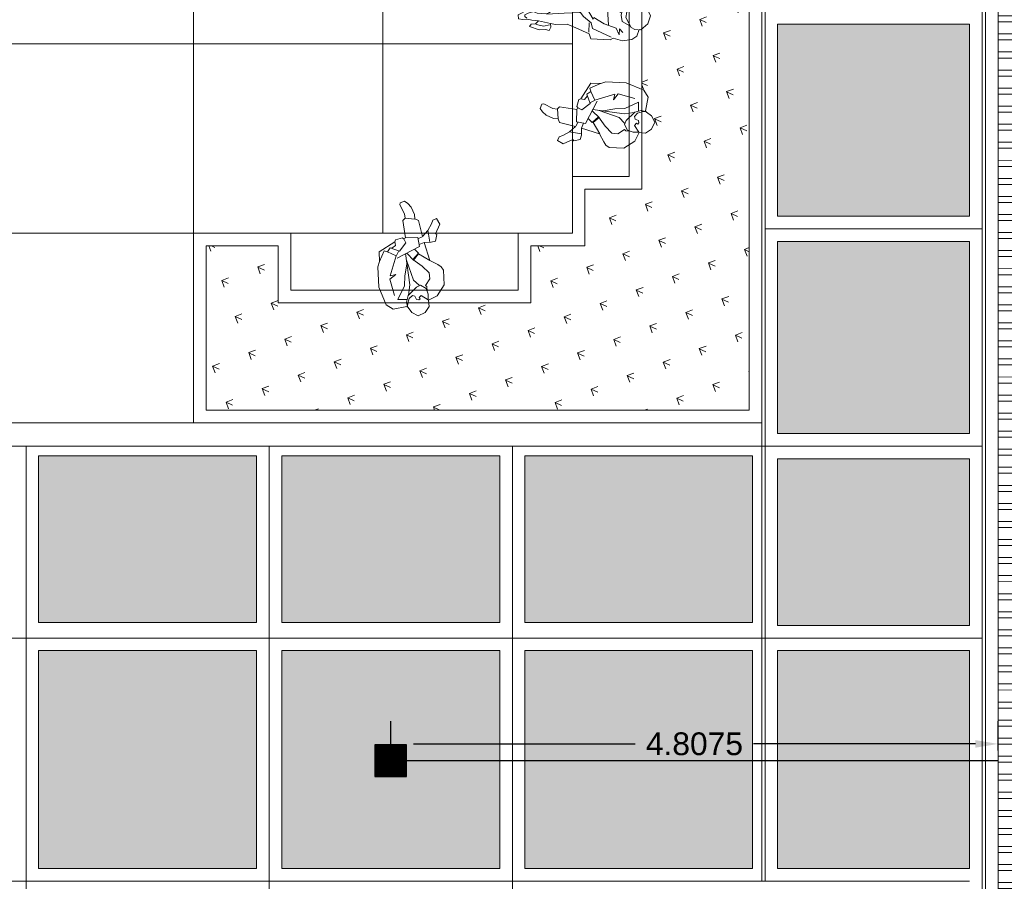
# Model space of a CAD drawing. Header units: millimetres. Extents: x -8931983 to 9630244, y 4 to 18563053.
# Tile 50 of 256: x 349125.81 to 349133.6, y 9281950.62 to 9281957.44. Entities that reach past the tile are written whole.
import ezdxf

# ---------------------------------------------------------------- set-up
doc = ezdxf.new("R2010")
doc.units = ezdxf.units.MM
for name, color, linetype, lineweight in [('.', 7, 'Continuous', 0), ('0_ CUNETAS', 151, 'Continuous', 5), ('CUNETAS', 5, 'Continuous', 0), ('HIERVA', 108, 'Continuous', 0), ('PERSONAS', 251, 'Continuous', 5), ('plum01', 8, 'Continuous', 0), ('vereda', 254, 'Continuous', 5)]:
    doc.layers.add(name, color=color, linetype=linetype, lineweight=lineweight)
for name, color, linetype, lineweight, true_color in [('0_PISOS', 252, 'Continuous', 0, 0x8a8a8a), ('BRUÑA', 8, 'Continuous', 0, 0x7d7d7d), ('PISO Cemento pulido', 254, 'Continuous', 5, 0xd1d1d1)]:
    doc.layers.add(name, color=color, linetype=linetype, lineweight=lineweight, true_color=true_color)
for name, color, linetype in [('C-ROAD-MARK', 212, 'Continuous'), ('Lineas', 7, 'Continuous'), ('P', 2, 'Continuous')]:
    doc.layers.add(name, color=color, linetype=linetype)
doc.styles.get("Standard").update_dxf_attribs({"font": 'arial.ttf'})
doc.dimstyles.get("Standard").update_dxf_attribs({"dimtxt": 0.18, "dimasz": 0.18, "dimexe": 0.18, "dimexo": 0.0625, "dimgap": 0.09, "dimtad": 0, "dimtih": 1, "dimtoh": 1, "dimdec": 4, "dimzin": 0, "dimdsep": 46, "dimtxsty": 'Standard', "dimcen": 0.09, "dimadec": 0, "dimazin": 0, "dimtfac": 1, "dimtdec": 4, "dimtofl": 0, "dimtmove": 0, "dimatfit": 3, "dimfxl": 1, "dimtolj": 1, "dimtzin": 0, "dimarcsym": 0})

# ---------------------------------------------------------------- blocks, each defined once
blk = doc.blocks.new('red drenaje')
at = {"layer": '0_ CUNETAS', "lineweight": 0}
h = blk.add_hatch(dxfattribs=at)
h.set_pattern_fill('ANSI32', color=256, scale=0.015, angle=135)
h.set_pattern_definition([(180, (7.400000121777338, 110.9101056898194), (0, -0.142875), []), (180, (7.352375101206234, 110.9577307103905), (0, -0.142875), [])])
h.paths.add_polyline_path([(-17.48002956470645, 13.09315802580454), (-17.08002956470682, 13.09315802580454), (-17.08002956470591, 69.90510566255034), (-17.48002956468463, 69.90510566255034)])
for p, q in [((-17.58002956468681, 70.02810566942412), (-17.58002956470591, 13.09315802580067)), ((-17.480029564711, 69.90510566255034), (-17.48002956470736, 13.60000024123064))]:
    blk.add_line(p, q, dxfattribs=at)
blk.add_lwpolyline([(-17.48002956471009, 69.90510566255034), (-17.08002956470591, 69.90510566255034), (-17.08002956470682, 13.09315802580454), (-17.48002956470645, 13.09315802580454), (-17.48002956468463, 69.90510566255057)], dxfattribs=at)
blk = doc.blocks.new('sentada')
at = {"layer": 'PERSONAS', "color": 217, "true_color": 0x93278f}
blk.add_line((8.43504676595e-05, 0.188084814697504), (-0.0390538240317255, 0.1688092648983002), dxfattribs=at)
blk.add_lwpolyline([(-0.1507919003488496, 0.2124168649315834), (-0.1859109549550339, 0.3467600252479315), (-0.1690450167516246, 0.3654249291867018), (-0.178289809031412, 0.3988822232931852), (-0.221155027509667, 0.4670640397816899), (-0.2196835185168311, 0.4834758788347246), (-0.1863959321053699, 0.5006763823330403), (-0.159771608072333, 0.4840252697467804), (-0.1289932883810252, 0.4583477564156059), (-0.0992632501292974, 0.4027126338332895), (-0.0913649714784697, 0.3668826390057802), (-0.0630748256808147, 0.3586944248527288), (-0.0188495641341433, 0.2348700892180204), (0.0192411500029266, 0.2854082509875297), (0.0436032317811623, 0.3421562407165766), (0.0499471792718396, 0.3699176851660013), (0.0771408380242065, 0.3874350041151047), (0.1090954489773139, 0.3442475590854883), (0.0829425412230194, 0.2649975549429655), (0.0924373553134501, 0.2596184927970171), (0.0866762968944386, 0.2080102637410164), (0.0542216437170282, 0.1950412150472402), (8.43504676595e-05, 0.188084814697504), (0.0558588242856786, 0.0514464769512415), (0.123551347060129, 0.0242504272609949), (0.1514455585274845, 0.0098363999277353), (0.1721702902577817, -0.014446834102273), (0.1886804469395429, -0.1311250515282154), (0.1411720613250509, -0.2210769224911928), (0.07665133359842, -0.2629128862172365), (0.0862847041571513, -0.3122680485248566), (0.0580081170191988, -0.3620950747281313), (0.0068273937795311, -0.3942430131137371), (-0.0475734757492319, -0.3712624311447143), (-0.079333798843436, -0.336023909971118), (-0.0893422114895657, -0.3287861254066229), (-0.1967146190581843, -0.3604555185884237), (-0.2550300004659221, -0.3305539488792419), (-0.3256853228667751, -0.198027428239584), (-0.3478529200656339, -0.0380983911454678), (-0.3395238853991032, 0.0042161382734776), (-0.3489072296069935, 0.081649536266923), (-0.2335943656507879, 0.1715313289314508), (-0.2284026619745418, 0.1889711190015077), (-0.1741403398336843, 0.2099666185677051), (-0.1659920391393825, 0.2022148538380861)], close=True, dxfattribs=at)
for points in [[(-0.0908513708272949, 0.3650238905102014), (-0.1709051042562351, 0.3649109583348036)], [(0.0444075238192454, 0.1943300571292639), (0.0187275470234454, 0.2872669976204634)], [(-0.1965474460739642, -0.2523739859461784), (-0.2436600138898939, -0.1253461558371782), (-0.2011412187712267, -0.0835877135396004), (-0.2447565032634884, -0.0996406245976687), (-0.211759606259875, 0.0635273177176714), (-0.282582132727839, 0.0879723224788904), (-0.2637310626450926, 0.1211903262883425), (-0.1883554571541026, 0.1020047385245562), (-0.1452693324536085, 0.1725578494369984), (-0.164131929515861, 0.2027288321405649)], [(-0.2322478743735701, 0.173904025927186), (-0.2240302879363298, 0.1441642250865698), (-0.2510296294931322, 0.1186979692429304)], [(-0.1507919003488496, 0.2124168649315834), (-0.0556700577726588, 0.2232096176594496), (-0.0346747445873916, 0.1544724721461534), (-0.2029034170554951, 0.0459678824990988)], [(-0.0201960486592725, 0.2324973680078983), (-0.0524564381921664, 0.2115793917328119)], [(-0.284442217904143, 0.0874583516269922), (-0.3103586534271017, 0.0943017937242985), (-0.3376637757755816, 0.0047301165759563)], [(-0.1949629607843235, 0.1041802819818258), (-0.2104131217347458, 0.0659000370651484)], [(-0.0845526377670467, -0.2374332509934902), (-0.0827753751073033, -0.1569159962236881), (-0.1399461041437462, 0.0865742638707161)], [(0.0563724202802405, 0.0495877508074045), (-0.0378678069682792, 0.093570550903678), (-0.0717246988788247, 0.0422015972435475), (-0.1267084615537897, 0.089028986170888)], [(-0.0714882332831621, 0.1282950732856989), (-0.0375484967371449, 0.0996607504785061), (-0.0769856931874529, 0.0467498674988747), (0, 0), (0.0610776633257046, -0.0471441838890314), (0.0696838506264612, -0.0927818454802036), (0.0410879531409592, -0.1486990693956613), (0.0534700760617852, -0.1572816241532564), (0.0589946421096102, -0.1917668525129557)], [(-0.0929610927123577, -0.273908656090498), (-0.16498141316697, -0.279663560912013), (-0.1236976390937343, -0.1682234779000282), (-0.1275007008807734, -0.0892481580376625), (-0.121364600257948, 0.004477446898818)], [(-0.0098427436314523, -0.1527687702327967), (-0.0580246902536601, -0.1160658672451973), (-0.127969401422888, 0.03556546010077)], [(0.0719039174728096, -0.2602233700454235), (0.0159622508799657, -0.2316665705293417), (0.0004428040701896, -0.247958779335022), (0.009104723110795, -0.2575692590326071), (-1.5061814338e-06, -0.2680880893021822), (-0.0182832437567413, -0.2671376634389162), (-0.0334276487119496, -0.2413124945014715), (-0.0527365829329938, -0.2366445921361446), (-0.0773622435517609, -0.2634556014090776), (-0.0848583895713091, -0.3015386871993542), (-0.0837619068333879, -0.327244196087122), (-0.0967268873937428, -0.2948148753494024), (-0.0872456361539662, -0.2421786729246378), (-0.0290823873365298, -0.1700889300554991), (0.0018314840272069, -0.1515436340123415), (0.0477647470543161, -0.17286267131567), (0.0693916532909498, -0.2149024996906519), (0.0719039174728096, -0.2602233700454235)]]:
    blk.add_lwpolyline(points, dxfattribs=at)
blk = doc.blocks.new('sentada 2')
at = {"layer": 'PERSONAS', "color": 217, "true_color": 0x93278f}
blk.add_line((-0.0732495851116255, 0.0714912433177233), (-0.1431479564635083, 0.0714912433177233), dxfattribs=at)
blk.add_lwpolyline([(-0.0428290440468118, 0.4767790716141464), (-0.0232146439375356, 0.5033102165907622), (-0.0234546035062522, 0.536298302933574), (-0.0062293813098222, 0.5507845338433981), (0.0272587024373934, 0.4767692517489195), (0.0296519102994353, 0.4270477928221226), (0.039773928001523, 0.3999965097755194), (0.0162573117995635, 0.3833046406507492), (-0.0126867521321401, 0.3825915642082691), (-0.0007254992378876, 0.3441038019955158), (0.0050175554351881, 0.2527882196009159), (0.0385080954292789, 0.1870464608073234), (0.0966377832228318, 0.0854446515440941), (0.1368248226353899, 0.0765943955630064), (0.1602706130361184, -0.0744846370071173), (0.149267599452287, -0.0979093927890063), (0.1777349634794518, -0.1712998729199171), (0.1731917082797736, -0.2449247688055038), (0.1516640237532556, -0.2877106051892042), (0.0995173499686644, -0.3104124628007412), (0.1021489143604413, -0.3230821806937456), (0.0619634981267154, -0.3842717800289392), (0.0012054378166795, -0.4100800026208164), (-0.070078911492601, -0.3852094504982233), (-0.1071576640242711, -0.3149253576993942), (-0.1265336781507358, -0.3044047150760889), (-0.2002096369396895, -0.2998525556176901), (-0.2999629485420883, -0.1315516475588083), (-0.2337065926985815, 0.0460486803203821), (-0.2133739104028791, 0.0436553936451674), (-0.2045257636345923, 0.1538533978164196), (-0.1918478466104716, 0.1564811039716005), (-0.1662552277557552, 0.2688281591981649), (-0.135637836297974, 0.3187840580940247), (-0.0985623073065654, 0.3885796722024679), (-0.0921041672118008, 0.4084194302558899), (-0.1043053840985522, 0.479895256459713), (-0.1177016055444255, 0.506191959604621), (-0.1285804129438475, 0.5271015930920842), (-0.1363609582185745, 0.5578280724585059), (-0.106940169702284, 0.6326447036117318), (-0.0739295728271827, 0.6328791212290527), (-0.0644699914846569, 0.5999119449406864), (-0.0657948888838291, 0.5618819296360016), (-0.0533553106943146, 0.5274578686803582)], close=True, dxfattribs=at)
for points in [[(-0.0734496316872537, 0.5669029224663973), (-0.0882808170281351, 0.581008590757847), (-0.1009587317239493, 0.5783808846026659), (-0.1124400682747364, 0.5508924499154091), (-0.1217681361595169, 0.50667061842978)], [(-0.0126867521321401, 0.3825915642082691), (-0.0428290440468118, 0.4767790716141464)], [(-0.003118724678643, 0.3938252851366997), (0.0021428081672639, 0.4385257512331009), (-0.015559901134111, 0.4982892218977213)], [(-0.0779848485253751, 0.1430786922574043), (-0.0839678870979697, 0.267382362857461), (-0.0912089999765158, 0.4083478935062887)], [(-0.085879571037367, 0.1810877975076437), (-0.1057339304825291, 0.1875447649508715), (-0.1346779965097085, 0.1868316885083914), (-0.1497475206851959, 0.1638855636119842), (-0.1562056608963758, 0.1440458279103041), (-0.1696018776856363, 0.170342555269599), (-0.1777349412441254, 0.1712998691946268), (-0.1748634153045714, 0.1256420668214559), (-0.2006959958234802, 0.0462830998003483)], [(0.1107571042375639, -0.1798960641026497), (0.0806164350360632, -0.1557484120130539), (0.1267832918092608, -0.1488226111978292), (0.0712867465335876, -0.1299303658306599), (0.0284665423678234, -0.0383705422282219), (-0.0284665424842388, 0.0383705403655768), (-0.0153103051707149, 0.0450619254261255), (-0.1248683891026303, 0.0950374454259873), (-0.1274999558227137, 0.1077071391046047), (-0.0959243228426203, 0.0957505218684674), (-0.1303715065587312, 0.1533649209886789), (-0.1167369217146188, 0.1641200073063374), (-0.0437776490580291, 0.1184523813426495), (0.0114805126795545, 0.062508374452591), (0.0562124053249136, 0.0572431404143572), (0.1385029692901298, -0.0842823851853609)], [(0.084438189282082, 0.086880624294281), (0.009327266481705, 0.0792417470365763)], [(0.0409061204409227, -0.0727946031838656), (-0.0830032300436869, -0.0746896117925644), (-0.1631373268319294, -0.0899771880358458), (-0.1688771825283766, -0.1387413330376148), (-0.1542843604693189, -0.1898987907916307), (-0.2090641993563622, -0.1298910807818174), (-0.2076308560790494, -0.0476601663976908), (-0.1705553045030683, 0.0221354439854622), (-0.1980644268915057, 0.033613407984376)], [(-0.1782100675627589, 0.027156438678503), (-0.1394596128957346, 0.0761550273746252)], [(-0.1631373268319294, -0.0899771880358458), (-0.2035643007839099, -0.048138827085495)], [(-0.1152907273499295, -0.3139680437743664), (-0.1456713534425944, -0.2568322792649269), (-0.1308417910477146, -0.2008980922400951), (-0.0863498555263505, -0.1731752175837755), (-0.0492727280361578, -0.1734194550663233), (-0.0626673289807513, -0.2171626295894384), (-0.0473578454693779, -0.227204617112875), (-0.0047791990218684, -0.2157364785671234), (0.0425842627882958, -0.2336714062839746), (0.077748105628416, -0.2501703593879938), (0.0952108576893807, -0.2769457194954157), (0.1004739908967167, -0.3022851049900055)], [(0.0624386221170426, -0.2401283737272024), (0.0239249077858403, -0.1820352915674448), (-0.0253518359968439, -0.180355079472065), (-0.0507076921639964, -0.1856104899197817)]]:
    blk.add_lwpolyline(points, dxfattribs=at)
blk = doc.blocks.new('patiooo civico')
at = {"layer": 'HIERVA', "lineweight": 0, "true_color": 0x136734, "transparency": 33554610}
h = blk.add_hatch(dxfattribs=at)
h.set_pattern_fill('GRASS', color=116, scale=0.012, angle=-114.5065062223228)
h.set_pattern_definition([(335.4934937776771, (-5036.636361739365, -1395.463733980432), (0.2855098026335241, 0.1067107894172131), [0.05715, -0.37390229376]), (290.4934937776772, (-5036.636361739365, -1395.463733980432), (0.2855098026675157, 0.1067107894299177), [0.05715, -0.24765]), (20.49349377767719, (-5036.636361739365, -1395.463733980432), (-0.1067107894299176, 0.2855098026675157), [0.05715, -0.24765])])
h.paths.add_polyline_path([(-4.400000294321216, -16.39999157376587), (-0.1000000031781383, -16.39999140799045), (-0.1000003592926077, -12.0999956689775), (-1.400000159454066, -12.09999573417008), (-1.400000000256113, -12.64999144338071), (-0.9500000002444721, -12.64999142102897), (-0.9499999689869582, -13.19614825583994), (-0.9127857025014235, -13.2115127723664), (-0.8813409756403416, -13.28015118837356), (-0.9013387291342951, -13.34306140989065), (-0.9499999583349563, -13.38201072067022), (-0.9499999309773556, -13.86011344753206), (-0.9343785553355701, -13.86664284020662), (-0.8991409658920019, -13.92189770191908), (-0.9206034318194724, -14.03176647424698), (-0.9124591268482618, -14.04105217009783), (-0.8743979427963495, -14.06936855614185), (-0.8464178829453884, -14.12137507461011), (-0.873625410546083, -14.17534457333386), (-0.9205816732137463, -14.20816845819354), (-0.9499999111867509, -14.20525061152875), (-0.949999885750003, -14.64999144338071), (-1.399999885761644, -14.64999146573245), (-1.399999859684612, -15.09999144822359), (-1.828403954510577, -15.09999147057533), (-1.828403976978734, -15.54999146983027), (-2.636124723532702, -15.54999142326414), (-2.633206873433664, -15.57940970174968), (-2.666030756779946, -15.62636596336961), (-2.720000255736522, -15.65357349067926), (-2.772006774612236, -15.62559343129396), (-2.800323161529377, -15.58753224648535), (-2.80960885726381, -15.57938794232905), (-2.919477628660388, -15.6008504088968), (-2.974732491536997, -15.56561281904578), (-2.981261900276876, -15.54999140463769), (-3.49234403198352, -15.54999137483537), (-3.531293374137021, -15.59865264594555), (-3.594203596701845, -15.61865039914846), (-3.66284201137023, -15.58720567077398), (-3.678206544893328, -15.5499913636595), (-3.828403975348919, -15.54999135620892), (-3.828403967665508, -15.3968214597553), (-3.867929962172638, -15.31311100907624), (-3.82840395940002, -15.23148865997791), (-3.828403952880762, -15.09999135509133), (-4.400000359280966, -15.09999162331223)])
at = {"layer": 'BRUÑA'}
for points in [[(-6.000000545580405, -11.99999995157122), (-4.500000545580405, -11.99999995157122), (-4.500000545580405, -13.49999995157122), (-6.000000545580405, -13.49999995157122)], [(-4.500000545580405, -11.99999570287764), (-3.000000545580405, -11.99999570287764), (-3.000000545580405, -13.49999570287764), (-4.500000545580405, -13.49999570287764)], [(-3.000000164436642, -11.99999841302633), (-1.500000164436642, -11.99999841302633), (-1.500000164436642, -13.49999841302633), (-3.000000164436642, -13.49999841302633)], [(-6.000000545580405, -13.49999570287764), (-4.500000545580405, -13.49999570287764), (-4.500000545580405, -14.99999570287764), (-6.000000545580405, -14.99999570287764)], [(-4.500000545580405, -13.49999145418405), (-3.000000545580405, -13.49999145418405), (-3.000000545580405, -14.99999145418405), (-4.500000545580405, -14.99999145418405)], [(-3.000000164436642, -13.49999416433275), (-1.500000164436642, -13.49999416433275), (-1.500000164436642, -14.99999416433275), (-3.000000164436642, -14.99999416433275)], [(-6.000000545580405, -14.99999570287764), (-4.500000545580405, -14.99999570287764), (-4.500000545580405, -16.49999570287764), (-6.000000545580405, -16.49999570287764)]]:
    blk.add_lwpolyline(points, close=True, dxfattribs=at)
at = {"layer": 'plum01'}
blk.add_line((-1.499999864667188, -14.99999145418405), (-1.92840395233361, -14.99999143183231, 423.0767665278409), dxfattribs=at)
for points in [[(-1.499999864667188, -14.99999145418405), (-1.49999992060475, -14.54999146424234), (-1.049999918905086, -14.54999144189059), (-1.05000001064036, -12.74999143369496), (-1.500000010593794, -12.7499914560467), (-1.500000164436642, -11.99999574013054), (-3.64263542e-07, -11.99999566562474), (2.0954758e-09, -16.49999140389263), (-4.500000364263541, -16.49999140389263), (-4.500000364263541, -14.9999916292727), (-3.728403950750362, -14.99999134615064), (-3.728403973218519, -15.44999134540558), (-1.928403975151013, -15.44999143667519), (-1.928403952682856, -14.9999914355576)], [(-3.828403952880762, -15.09999135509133), (-3.828403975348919, -15.54999135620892), (-1.828403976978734, -15.54999146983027), (-1.828403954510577, -15.09999147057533), (-1.399999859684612, -15.09999144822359), (-1.399999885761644, -14.64999146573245), (-0.949999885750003, -14.64999144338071), (-0.9500000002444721, -12.64999142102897), (-1.400000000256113, -12.64999144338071), (-1.400000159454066, -12.09999573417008), (-0.1000003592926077, -12.0999956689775), (-0.1000000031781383, -16.39999140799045), (-4.400000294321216, -16.39999157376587), (-4.400000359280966, -15.09999162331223), (-3.828403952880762, -15.09999135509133)]]:
    blk.add_lwpolyline(points, dxfattribs=at)
at = {"layer": 'plum01', "elevation": 423.0767665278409}
for points in [[(-1.500000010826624, -12.7499914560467), (-1.499999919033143, -14.54999145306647), (-1.049999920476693, -14.54999143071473), (-1.050000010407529, -12.74999143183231)], [(-3.728403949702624, -14.99999134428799), (-1.92840395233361, -14.99999143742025), (-1.928403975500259, -15.44999143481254), (-3.728403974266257, -15.44999134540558)]]:
    blk.add_lwpolyline(points, close=True, dxfattribs=at)
at = {"layer": 'P', "linetype": 'Continuous', "xscale": -1, "rotation": 95.38004897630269}
for name, p in [('sentada 2', (-1.289727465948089, -13.31740083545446, 423.0767665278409)), ('sentada', (-1.239564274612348, -14.1515426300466, 423.0767665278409))]:
    blk.add_blockref(name, p, dxfattribs=at)
at = {"layer": 'P', "linetype": 'Continuous', "rotation": 354.6199510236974}
blk.add_blockref('sentada', (-2.689832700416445, -15.26042709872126, 423.0767665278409), dxfattribs=at)
blk = doc.blocks.new('SUMIIIDERR')
at = {"layer": '.', "lineweight": 25}
h = blk.add_hatch(color=1, dxfattribs=at)
h.dxf.hatch_style = 1
h.set_gradient(color1=(99, 100, 102), color2=(147, 149, 152), name='INVCYLINDER')
h.paths.add_polyline_path([(-0.1249999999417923, -0.1325000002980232), (0.1250000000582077, -0.1325000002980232), (0.1250000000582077, 0.1174999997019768), (-0.1249999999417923, 0.1174999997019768)])
h = blk.add_hatch(color=9, dxfattribs=at)
h.dxf.hatch_style = 1
h.paths.add_polyline_path([(0.120000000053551, 0.1124999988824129), (-0.1199999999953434, 0.1124999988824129), (-0.1199999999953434, 0.1049999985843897), (0.120000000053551, 0.1049999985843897)])
h.paths.add_polyline_path([(0.120000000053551, 0.099999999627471), (-0.1199999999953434, 0.099999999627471), (-0.1199999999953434, 0.0949999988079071), (0.120000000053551, 0.0949999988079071)])
h.paths.add_polyline_path([(0.120000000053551, 0.0899999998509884), (-0.1199999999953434, 0.0899999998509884), (-0.1199999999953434, 0.0849999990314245), (0.120000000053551, 0.0849999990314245)])
h.paths.add_polyline_path([(0.120000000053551, 0.0800000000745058), (-0.1199999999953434, 0.0800000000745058), (-0.1199999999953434, 0.074999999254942), (0.120000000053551, 0.074999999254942)])
h.paths.add_polyline_path([(0.120000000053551, 0.0700000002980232), (-0.1199999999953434, 0.0700000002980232), (-0.1199999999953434, 0.0649999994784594), (0.120000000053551, 0.0649999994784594)])
h.paths.add_polyline_path([(0.120000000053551, 0.0599999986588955), (-0.1199999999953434, 0.0599999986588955), (-0.1199999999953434, 0.0549999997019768), (0.120000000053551, 0.0549999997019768)])
h.paths.add_polyline_path([(0.120000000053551, 0.0499999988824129), (-0.1199999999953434, 0.0499999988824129), (-0.1199999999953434, 0.0449999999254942), (0.120000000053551, 0.0449999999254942)])
h.paths.add_polyline_path([(0.120000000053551, 0.0399999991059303), (-0.1199999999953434, 0.0399999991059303), (-0.1199999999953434, 0.0350000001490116), (0.120000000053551, 0.0350000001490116)])
h.paths.add_polyline_path([(0.120000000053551, 0.0299999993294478), (-0.1199999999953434, 0.0299999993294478), (-0.1199999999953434, 0.0249999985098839), (0.120000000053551, 0.0249999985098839)])
h.paths.add_polyline_path([(0.120000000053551, 0.0199999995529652), (-0.1199999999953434, 0.0199999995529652), (-0.1199999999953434, 0.0149999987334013), (0.120000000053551, 0.0149999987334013)])
h.paths.add_polyline_path([(0.120000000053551, 0.0099999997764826), (-0.1199999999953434, 0.0099999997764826), (-0.1199999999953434, 0.0049999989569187), (0.120000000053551, 0.0049999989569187)])
h.paths.add_polyline_path([(0.120000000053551, 0), (-0.1199999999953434, 0), (-0.1199999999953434, -0.0050000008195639), (0.120000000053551, -0.0050000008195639)])
h.paths.add_polyline_path([(0.120000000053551, -0.0099999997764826), (-0.1199999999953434, -0.0099999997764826), (-0.1199999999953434, -0.0150000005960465), (0.120000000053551, -0.0150000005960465)])
h.paths.add_polyline_path([(0.120000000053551, -0.0200000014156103), (-0.1199999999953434, -0.0200000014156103), (-0.1199999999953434, -0.025000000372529), (0.120000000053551, -0.025000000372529)])
h.paths.add_polyline_path([(0.120000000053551, -0.0300000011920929), (-0.1199999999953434, -0.0300000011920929), (-0.1199999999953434, -0.0350000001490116), (0.120000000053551, -0.0350000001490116)])
h.paths.add_polyline_path([(0.120000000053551, -0.0400000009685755), (-0.1199999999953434, -0.0400000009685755), (-0.1199999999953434, -0.0449999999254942), (0.120000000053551, -0.0449999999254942)])
h.paths.add_polyline_path([(0.120000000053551, -0.0500000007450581), (-0.1199999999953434, -0.0500000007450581), (-0.1199999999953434, -0.0549999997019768), (0.120000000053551, -0.0549999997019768)])
h.paths.add_polyline_path([(0.120000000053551, -0.0600000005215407), (-0.1199999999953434, -0.0600000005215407), (-0.1199999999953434, -0.0650000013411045), (0.120000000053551, -0.0650000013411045)])
h.paths.add_polyline_path([(0.120000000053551, -0.0700000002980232), (-0.1199999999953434, -0.0700000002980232), (-0.1199999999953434, -0.0750000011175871), (0.120000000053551, -0.0750000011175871)])
h.paths.add_polyline_path([(0.120000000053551, -0.0800000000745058), (-0.1199999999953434, -0.0800000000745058), (-0.1199999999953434, -0.0850000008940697), (0.120000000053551, -0.0850000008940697)])
h.paths.add_polyline_path([(0.120000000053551, -0.0899999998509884), (-0.1199999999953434, -0.0899999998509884), (-0.1199999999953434, -0.0950000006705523), (0.120000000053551, -0.0950000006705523)])
h.paths.add_polyline_path([(0.120000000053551, -0.1000000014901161), (-0.1199999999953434, -0.1000000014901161), (-0.1199999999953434, -0.1050000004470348), (0.120000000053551, -0.1050000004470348)])
h.paths.add_polyline_path([(0.120000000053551, -0.1100000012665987), (-0.1199999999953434, -0.1100000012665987), (-0.1199999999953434, -0.1150000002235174), (0.120000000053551, -0.1150000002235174)])
h.paths.add_polyline_path([(0.120000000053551, -0.1200000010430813), (-0.1199999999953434, -0.1200000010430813), (-0.1199999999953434, -0.1275000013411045), (0.120000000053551, -0.1275000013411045)])
at = {"layer": 'C-ROAD-MARK', "color": 18, "lineweight": 25, "true_color": 0x000000}
for points in [[(0.1250000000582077, 0.1174999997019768), (-0.1249999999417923, 0.1174999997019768), (-0.1249999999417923, -0.1325000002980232), (0.1250000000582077, -0.1325000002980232)], [(0.120000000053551, 0.1124999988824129), (-0.1199999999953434, 0.1124999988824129), (-0.1199999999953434, -0.1275000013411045), (0.120000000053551, -0.1275000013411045)], [(-0.1199999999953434, 0.1049999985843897), (0.120000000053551, 0.1049999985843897), (0.120000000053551, 0.099999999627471), (-0.1199999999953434, 0.099999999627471)], [(-0.1199999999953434, 0.0949999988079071), (0.120000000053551, 0.0949999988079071), (0.120000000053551, 0.0899999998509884), (-0.1199999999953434, 0.0899999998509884)], [(-0.1199999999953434, 0.0849999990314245), (0.120000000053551, 0.0849999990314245), (0.120000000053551, 0.0800000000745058), (-0.1199999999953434, 0.0800000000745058)], [(-0.1199999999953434, 0.074999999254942), (0.120000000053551, 0.074999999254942), (0.120000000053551, 0.0700000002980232), (-0.1199999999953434, 0.0700000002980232)], [(-0.1199999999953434, 0.0649999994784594), (0.120000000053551, 0.0649999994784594), (0.120000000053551, 0.0599999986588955), (-0.1199999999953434, 0.0599999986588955)], [(-0.1199999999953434, 0.0549999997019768), (0.120000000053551, 0.0549999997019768), (0.120000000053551, 0.0499999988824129), (-0.1199999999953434, 0.0499999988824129)], [(-0.1199999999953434, 0.0449999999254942), (0.120000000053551, 0.0449999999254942), (0.120000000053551, 0.0399999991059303), (-0.1199999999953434, 0.0399999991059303)], [(-0.1199999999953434, 0.0350000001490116), (0.120000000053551, 0.0350000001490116), (0.120000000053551, 0.0299999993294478), (-0.1199999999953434, 0.0299999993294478)], [(-0.1199999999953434, 0.0249999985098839), (0.120000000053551, 0.0249999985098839), (0.120000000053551, 0.0199999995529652), (-0.1199999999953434, 0.0199999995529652)], [(-0.1199999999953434, 0.0149999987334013), (0.120000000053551, 0.0149999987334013), (0.120000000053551, 0.0099999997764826), (-0.1199999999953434, 0.0099999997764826)], [(-0.1199999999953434, 0.0049999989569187), (0.120000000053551, 0.0049999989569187), (0.120000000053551, 0), (-0.1199999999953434, 0)], [(-0.1199999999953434, -0.0050000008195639), (0.120000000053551, -0.0050000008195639), (0.120000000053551, -0.0099999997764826), (-0.1199999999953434, -0.0099999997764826)], [(-0.1199999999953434, -0.0150000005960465), (0.120000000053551, -0.0150000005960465), (0.120000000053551, -0.0200000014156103), (-0.1199999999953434, -0.0200000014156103)], [(-0.1199999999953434, -0.025000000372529), (0.120000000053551, -0.025000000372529), (0.120000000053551, -0.0300000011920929), (-0.1199999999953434, -0.0300000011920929)], [(-0.1199999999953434, -0.0350000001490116), (0.120000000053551, -0.0350000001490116), (0.120000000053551, -0.0400000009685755), (-0.1199999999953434, -0.0400000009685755)], [(-0.1199999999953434, -0.0449999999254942), (0.120000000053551, -0.0449999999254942), (0.120000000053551, -0.0500000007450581), (-0.1199999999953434, -0.0500000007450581)], [(-0.1199999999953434, -0.0549999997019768), (0.120000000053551, -0.0549999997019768), (0.120000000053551, -0.0600000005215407), (-0.1199999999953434, -0.0600000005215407)], [(-0.1199999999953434, -0.0650000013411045), (0.120000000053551, -0.0650000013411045), (0.120000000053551, -0.0700000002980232), (-0.1199999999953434, -0.0700000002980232)], [(-0.1199999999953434, -0.0750000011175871), (0.120000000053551, -0.0750000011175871), (0.120000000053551, -0.0800000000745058), (-0.1199999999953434, -0.0800000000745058)], [(-0.1199999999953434, -0.0850000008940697), (0.120000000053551, -0.0850000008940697), (0.120000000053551, -0.0899999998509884), (-0.1199999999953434, -0.0899999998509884)], [(-0.1199999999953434, -0.0950000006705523), (0.120000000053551, -0.0950000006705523), (0.120000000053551, -0.1000000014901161), (-0.1199999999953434, -0.1000000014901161)], [(-0.1199999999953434, -0.1050000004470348), (0.120000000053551, -0.1050000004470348), (0.120000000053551, -0.1100000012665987), (-0.1199999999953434, -0.1100000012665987)], [(-0.1199999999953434, -0.1150000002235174), (0.120000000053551, -0.1150000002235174), (0.120000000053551, -0.1200000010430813), (-0.1199999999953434, -0.1200000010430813)]]:
    blk.add_lwpolyline(points, close=True, dxfattribs=at)
blk = doc.blocks.new('*D3726')
at = {"layer": 'Defpoints', "color": 0, "lineweight": 30, "transparency": 16777216}
for p in [(349133.554666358, 9281951.711537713), (349128.7471656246, 9281951.59698253), (349133.554666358, 9281951.59698253)]:
    blk.add_point(p, dxfattribs=at)
at = {"layer": 'Lineas', "color": 0, "lineweight": -2, "transparency": 16777216}
for p, q in [((349128.7471656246, 9281951.65948253), (349128.7471656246, 9281951.891537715)), ((349133.554666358, 9281951.65948253), (349133.554666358, 9281951.891537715)), ((349128.9271656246, 9281951.711537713), (349130.682989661, 9281951.711537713)), ((349133.3746663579, 9281951.711537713), (349131.6188423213, 9281951.711537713))]:
    blk.add_line(p, q, dxfattribs=at)
at = {"layer": 'Lineas', "color": 0, "lineweight": 30, "transparency": 16777216}
for points in [[(349128.9271656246, 9281951.741537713), (349128.9271656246, 9281951.681537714), (349128.7471656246, 9281951.711537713)], [(349133.3746663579, 9281951.741537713), (349133.3746663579, 9281951.681537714), (349133.554666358, 9281951.711537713)]]:
    blk.add_solid(points, dxfattribs=at)
at = {"layer": 'Lineas', "color": 0, "lineweight": 30, "transparency": 16777216, "insert": (349131.1509159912, 9281951.711537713), "char_height": 0.18, "attachment_point": 5}
blk.add_mtext('\\A1;4.8075', dxfattribs=at)

msp = doc.modelspace()

# ---------------------------------------------------------------- hatches: boundary and pattern name
at = {"layer": '.', "true_color": 0x939598, "transparency": 33554559}
h = msp.add_hatch(dxfattribs=at)
h.set_pattern_fill('AR-SAND', color=252, scale=0.0087, angle=-90.00000000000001)
h.set_pattern_definition([(307.5, (0, 0), (0.4257895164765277, 0.0139202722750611), [0, -0.3358895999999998, 0, -0.3756659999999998, 0, -0.3590924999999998]), (277.5, (0, 0), (0.6236378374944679, -0.3910852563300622), [0, -0.1812035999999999, 0, -0.3027425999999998, 0, -0.1160144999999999]), (237.5, (0, 0.2718053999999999), (0.0012503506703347, -0.6881633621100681), [0, -0.1104899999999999, 0, -0.3977639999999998, 0, -0.5193029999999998]), (227.5, (0, 0.2718053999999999), (0.193948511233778, -0.6642941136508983), [0, -0.055245, 0, -0.2607563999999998, 0, -0.2983229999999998])])
edge = h.paths.add_edge_path()
edge.add_line((349130.3852684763, 9281921.531407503), (349130.3847586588, 9281920.381407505))
edge.add_line((349130.3847586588, 9281920.381407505), (349135.0647586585, 9281920.381407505))
edge.add_line((349135.0647586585, 9281920.381407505), (349135.0647485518, 9281921.531407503))
edge.add_arc((349138.0647485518, 9281921.531407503), 2.99999999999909, 89.99999999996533, 179.9999999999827, ccw=False)
edge.add_line((349138.0647485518, 9281924.531407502), (349138.9403453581, 9281924.531407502))
edge.add_arc((349138.9403496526, 9281921.531411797), 2.999995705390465, 8.202094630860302e-05, 90.0000820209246, ccw=False)
edge.add_line((349141.940345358, 9281921.531416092), (349141.9403554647, 9281918.001386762))
edge.add_line((349141.9403554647, 9281918.00138676), (349156.758601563, 9281918.00138676))
edge.add_line((349156.758601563, 9281918.00138676), (349156.758601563, 9281921.00138676))
edge.add_arc((349158.758601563, 9281921.00138676), 2, 90, 180, ccw=False)
edge.add_line((349158.758601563, 9281923.00138676), (349161.0004021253, 9281923.00138676))
edge.add_line((349161.0004021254, 9281923.001386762), (349161.0004021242, 9281955.074472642))
edge.add_line((349161.0004021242, 9281955.074472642), (349146.6847117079, 9281955.074472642))
edge.add_line((349146.6847117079, 9281955.074472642), (349146.6847117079, 9281941.899472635))
edge.add_line((349146.6847117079, 9281941.899472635), (349151.8257897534, 9281941.899472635))
edge.add_arc((349151.8257897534, 9281938.874472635), 3.024999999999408, -0.004437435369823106, 89.99999999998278, ccw=False)
edge.add_line((349154.8507897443, 9281938.874238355), (349154.8502452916, 9281931.844312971))
edge.add_arc((349151.8502447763, 9281931.84454584), 3.000000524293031, 269.99998998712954, 359.99555255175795, ccw=False)
edge.add_line((349151.8502442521, 9281928.844545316), (349151.0596959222, 9281928.844578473))
edge.add_line((349151.0596959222, 9281928.844578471), (349137.7847586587, 9281928.844545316))
edge.add_arc((349137.7847586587, 9281921.444545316), 7.399999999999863, 89.99999999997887, 180.0000000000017)
at = {"layer": 'PISO Cemento pulido', "true_color": 0xdfe0e1, "transparency": 33554610}
for points in [[(349133.3296664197, 9281957.405742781), (349131.8096664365, 9281957.405742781), (349131.8096664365, 9281955.88699278), (349133.3296664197, 9281955.886992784)], [(349133.3296664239, 9281955.686992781), (349131.8096664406, 9281955.686992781), (349131.8096664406, 9281954.168242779), (349133.3296664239, 9281954.168242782)], [(349127.6846656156, 9281953.99044695), (349125.9596656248, 9281953.99044695), (349125.9596656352, 9281952.67169684), (349127.684665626, 9281952.671696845)], [(349129.6096656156, 9281953.99044695), (349127.8846656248, 9281953.99044695), (349127.8846656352, 9281952.67169684), (349129.609665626, 9281952.671696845)], [(349131.6096663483, 9281953.990446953), (349129.8096656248, 9281953.99044695), (349129.8096656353, 9281952.671696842), (349131.6096663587, 9281952.671696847)], [(349133.3296664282, 9281953.96824278), (349131.8096664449, 9281953.96824278), (349131.8096664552, 9281952.649492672), (349133.3296664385, 9281952.649492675)], [(349127.6846656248, 9281952.449492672), (349125.9596656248, 9281952.44949267), (349125.9596656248, 9281950.724472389), (349127.6846656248, 9281950.724472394)], [(349129.6096656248, 9281952.449492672), (349127.8846656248, 9281952.44949267), (349127.8846656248, 9281950.724472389), (349129.6096656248, 9281950.724472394)], [(349131.6096663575, 9281952.449492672), (349129.8096656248, 9281952.44949267), (349129.8096656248, 9281950.724472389), (349131.6096663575, 9281950.724472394)], [(349133.3296664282, 9281952.44949267), (349131.8096664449, 9281952.44949267), (349131.8096664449, 9281950.724472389), (349133.3296664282, 9281950.724472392)]]:
    msp.add_hatch(color=254, dxfattribs=at).paths.add_polyline_path(points)

# ---------------------------------------------------------------- linework, layer by layer
at = {"color": 6, "lineweight": 30}
msp.add_line((349128.8721656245, 9281951.579482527), (349133.554666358, 9281951.579482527), dxfattribs=at)
at = {"layer": '0_PISOS'}
for points in [[(349131.8096664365, 9281955.88699278), (349131.8096664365, 9281957.405742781), (349133.3296664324, 9281957.405742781), (349133.3296664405, 9281955.886992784)], [(349131.8096664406, 9281954.168242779), (349131.8096664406, 9281955.686992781), (349133.3296664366, 9281955.686992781), (349133.3296664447, 9281954.168242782)], [(349125.9596656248, 9281952.67169684), (349125.9596656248, 9281953.99044695), (349127.6846656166, 9281953.99044695), (349127.6846656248, 9281952.671696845)], [(349127.8846656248, 9281952.67169684), (349127.8846656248, 9281953.99044695), (349129.6096656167, 9281953.99044695), (349129.6096656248, 9281952.671696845)], [(349129.8096656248, 9281952.671696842), (349129.8096656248, 9281953.99044695), (349131.6096663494, 9281953.990446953), (349131.6096663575, 9281952.671696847)], [(349131.8096664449, 9281952.649492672), (349131.8096664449, 9281953.96824278), (349133.3296664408, 9281953.96824278), (349133.3296664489, 9281952.649492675)], [(349125.9596656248, 9281950.724472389), (349125.9596656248, 9281952.44949267), (349127.6846656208, 9281952.44949267), (349127.6846656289, 9281950.724472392)], [(349127.8846656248, 9281950.724472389), (349127.8846656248, 9281952.44949267), (349129.6096656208, 9281952.44949267), (349129.6096656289, 9281950.724472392)], [(349129.8096656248, 9281950.724472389), (349129.8096656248, 9281952.44949267), (349131.6096663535, 9281952.44949267), (349131.6096663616, 9281950.724472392)], [(349131.8096664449, 9281950.724472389), (349131.8096664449, 9281952.44949267), (349133.3296664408, 9281952.44949267), (349133.3296664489, 9281950.724472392)]]:
    msp.add_lwpolyline(points, close=True, dxfattribs=at)
at = {"layer": 'vereda'}
for p, q in [((349131.6846663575, 9281988.029492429), (349131.6846663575, 9281950.624472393)), ((349131.7096663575, 9281988.029492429), (349131.7096663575, 9281950.624472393)), ((349133.4296663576, 9281988.029492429), (349133.4296663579, 9281928.844545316)), ((349131.7096663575, 9281955.786992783), (349133.4296663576, 9281955.786992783)), ((349116.4396656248, 9281954.068242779), (349131.7096663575, 9281954.068242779)), ((349125.8596656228, 9281954.06824278), (349125.8596656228, 9281950.624472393)), ((349127.7846656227, 9281954.06824278), (349127.7846656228, 9281950.624472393)), ((349129.7096656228, 9281954.06824278), (349129.7096656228, 9281950.624472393)), ((349131.7096663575, 9281954.068242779), (349133.4296663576, 9281954.068242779)), ((349116.4396656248, 9281952.54949267), (349133.4296663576, 9281952.54949267)), ((349133.3296664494, 9281950.624472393), (349116.4396656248, 9281950.624472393)), ((349125.8596657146, 9281950.624472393), (349125.8596657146, 9281948.699452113)), ((349127.7846657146, 9281950.624472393), (349127.7846657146, 9281948.699452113)), ((349129.7096657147, 9281950.624472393), (349129.7096657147, 9281948.699452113))]:
    msp.add_line(p, q, dxfattribs=at)

# ---------------------------------------------------------------- block references
at = {"lineweight": 5}
msp.add_blockref('patiooo civico', (349131.6846663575, 9281970.751926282), dxfattribs=at)
at = {"color": 6, "lineweight": 0}
msp.add_blockref('SUMIIIDERR', (349128.7471656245, 9281951.58698253), dxfattribs=at)
at = {"layer": 'CUNETAS', "color": 84, "lineweight": 30}
msp.add_blockref('red drenaje', (349151.0346959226, 9281918.001386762), dxfattribs=at)

# ---------------------------------------------------------------- dimensions: what is measured, and where the dimension line sits
at = {"layer": 'Lineas', "color": 1, "lineweight": 30}
dim = msp.add_linear_dim(base=(349133.554666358, 9281951.711537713), p1=(349128.7471656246, 9281951.59698253), p2=(349133.554666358, 9281951.59698253), dimstyle='Standard', dxfattribs=at)
dim.commit()
dim.dimension.update_dxf_attribs({"geometry": '*D3726', "text_midpoint": (349131.1509159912, 9281951.711537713)})

doc.saveas('drawing.dxf')
